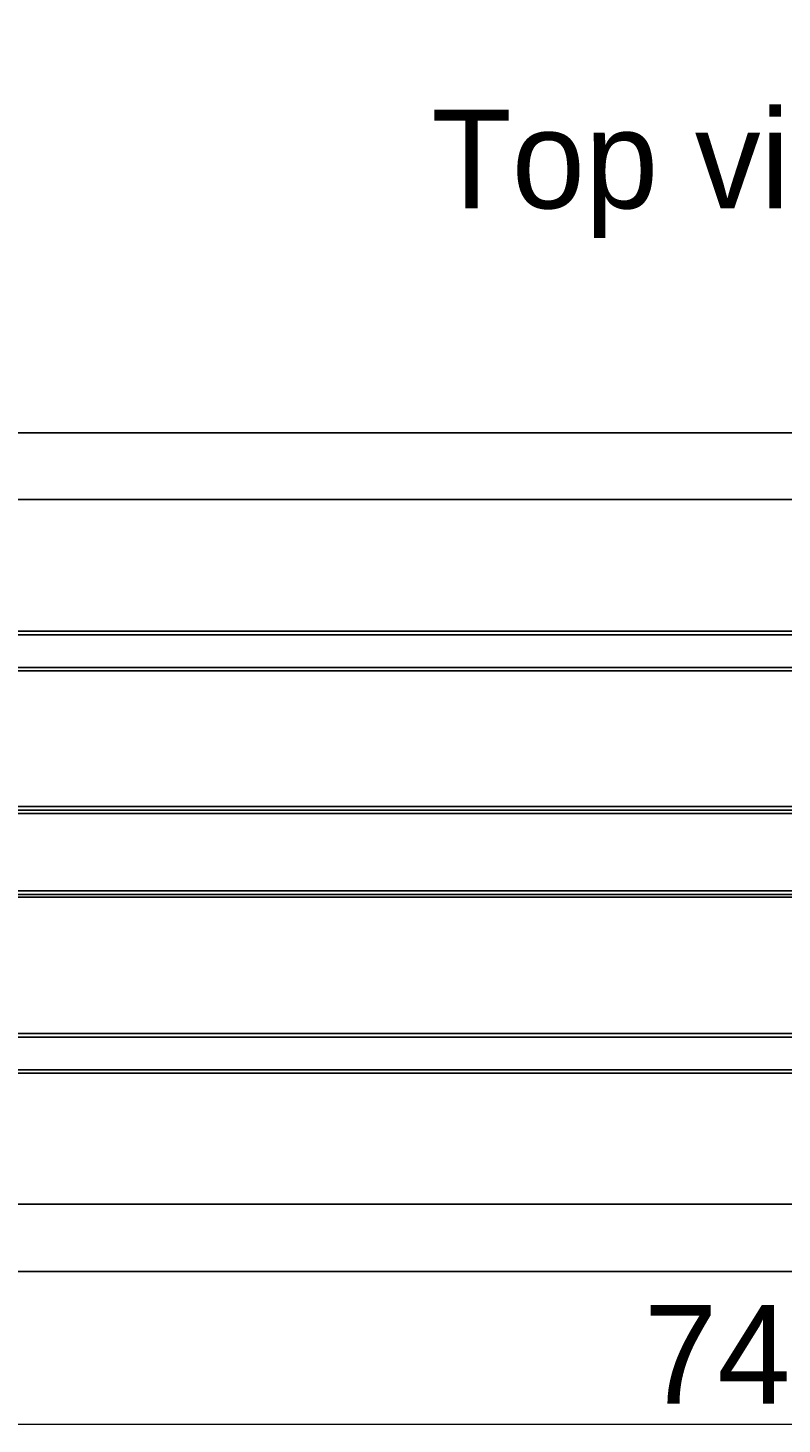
# Model space of a CAD drawing. Header units: millimetres. Extents: x 83 to 342, y -217 to -63.
# Tile 2 of 43: x 114 to 140, y -217 to -167. Entities that reach past the tile are written whole.
import ezdxf

# ---------------------------------------------------------------- set-up
doc = ezdxf.new("R2010")
doc.units = ezdxf.units.MM
doc.header["$MEASUREMENT"] = 0
doc.layers.add('Capa 1', color=7, linetype='Continuous', lineweight=0)

msp = doc.modelspace()

# ---------------------------------------------------------------- linework, layer by layer
at = {"layer": 'Capa 1', "color": 18, "lineweight": 25, "true_color": 0x010101}
for points in [[(96.223, -181.361), (96.223, -181.361), (179.764, -181.361), (179.764, -181.361)], [(96.223, -183.732), (96.223, -183.732), (179.764, -183.732), (179.764, -183.732)], [(96.223, -188.399), (96.223, -188.399), (179.764, -188.399), (179.764, -188.399)], [(179.764, -188.523), (179.764, -188.523), (96.223, -188.523), (96.223, -188.523)], [(96.223, -189.683), (96.223, -189.683), (179.764, -189.683), (179.764, -189.683)], [(179.764, -189.807), (179.764, -189.807), (96.223, -189.807), (96.223, -189.807)], [(96.223, -194.622), (96.223, -194.622), (179.764, -194.622), (179.764, -194.622)], [(179.764, -194.746), (179.764, -194.746), (96.223, -194.746), (96.223, -194.746)], [(179.764, -194.869), (179.764, -194.869), (96.223, -194.869), (96.223, -194.869)], [(96.223, -197.61), (96.223, -197.61), (179.764, -197.61), (179.764, -197.61)], [(96.223, -197.734), (96.223, -197.734), (179.764, -197.734), (179.764, -197.734)], [(179.764, -197.833), (179.764, -197.833), (96.223, -197.833), (96.223, -197.833)], [(96.223, -202.673), (96.223, -202.673), (179.764, -202.673), (179.764, -202.673)], [(179.764, -202.796), (179.764, -202.796), (96.223, -202.796), (96.223, -202.796)], [(96.223, -203.957), (96.223, -203.957), (179.764, -203.957), (179.764, -203.957)], [(179.764, -204.08), (179.764, -204.08), (96.223, -204.08), (96.223, -204.08)], [(96.223, -208.723), (96.223, -208.723), (179.764, -208.723), (179.764, -208.723)], [(96.223, -211.118), (96.223, -211.118), (179.764, -211.118), (179.764, -211.118)]]:
    msp.add_open_spline(points, degree=3, dxfattribs=at)
at = {"layer": 'Capa 1', "color": 8, "lineweight": 18, "true_color": 0x808181}
msp.add_open_spline([(93.729, -216.526), (93.729, -216.526), (182.258, -216.526), (182.258, -216.526)], degree=3, dxfattribs=at)

# ---------------------------------------------------------------- texts
at = {"layer": 'Capa 1', "char_height": 0.2, "attachment_point": 7}
for s, insert in [('\\C18;\\c65793;\\FCentury Gothic|b0|i0|c1;\\H3.496733;\\W0.999675;Top view', (127.997, -174.452)), ('\\C8;\\c8487296;\\FCentury Gothic|b0|i0|c1;\\H3.496733;\\W1.000301; 74 ', (134.245, -215.803))]:
    msp.add_mtext(s, dxfattribs=dict(at, insert=insert))

doc.saveas('drawing.dxf')
